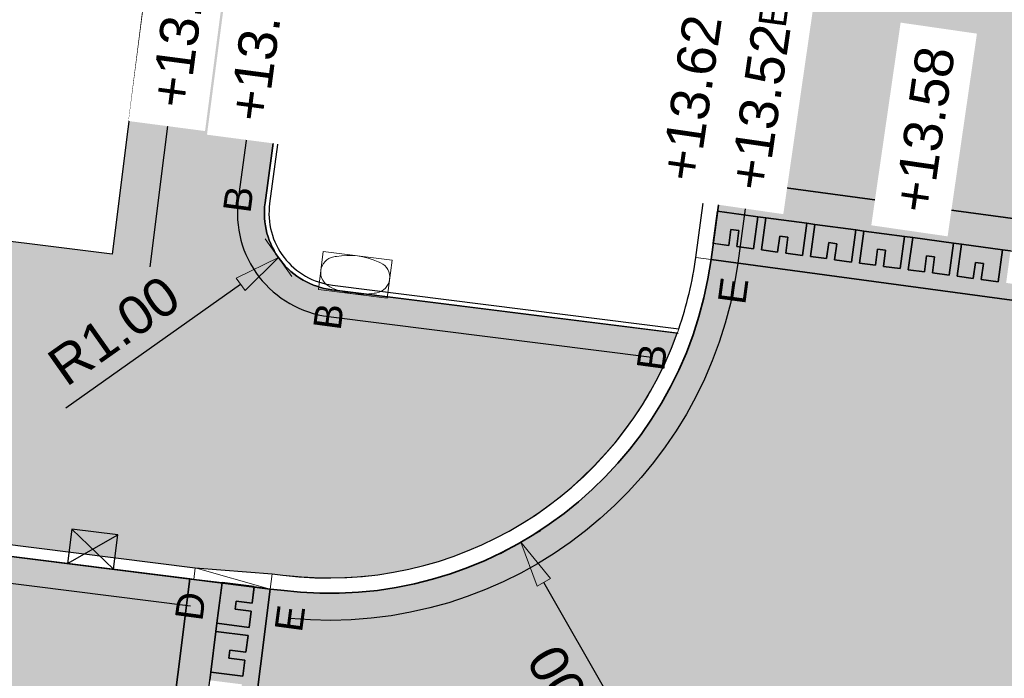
# Model space of a CAD drawing. Header units: metres. Extents: x 131295 to 132236, y 397710 to 398702.
# Tile 15 of 127: x 131451.59 to 131464.36, y 397783.44 to 397791.98. Entities that reach past the tile are written whole.
import ezdxf
from ezdxf.enums import TextEntityAlignment as Align

# ---------------------------------------------------------------- set-up
doc = ezdxf.new("R2010")
doc.units = ezdxf.units.M
doc.linetypes.add('AL-MATERIAALS', pattern=[2, 1, -1])
doc.layers.get('Defpoints').update_dxf_attribs({"color": 128})
for name, color, linetype, lineweight in [('N-IE-tegel straatpot brandkraan', 190, 'Continuous', 18), ('N-KO-opsluitband 60x200mm', 2, 'Continuous', 25), ('N-KO-opsluitband achterkant', 8, 'Continuous', 5), ('N-KO-tekst banden', 1, 'Continuous', 18), ('N-KO-trottoirband 130-150x250mm', 3, 'Continuous', 35), ('N-KO-trottoirband 180-200x250mm', 3, 'Continuous', 35), ('N-KO-trottoirband achterkant', 8, 'Continuous', 5), ('N-KO-verloopband', 1, 'Continuous', 18), ('N-RI-trottoirkolk', 7, 'Continuous', 25), ("N-VH-arcering 'MAT' grijs 254", 254, 'Continuous', 18), ('X-AL-maatvoering', 1, 'Continuous', 18), ('X-AL-materiaalscheiding', 1, 'AL-MATERIAALS', 18), ('X-AL-planhoogte', 190, 'Continuous', 25), ('X-AL-sinusdrempel grijs', 252, 'Continuous', 25), ('X-AL-sinusdrempel wit', 255, 'Continuous', 25), ('X-AL-sinusdrempel zwart', 250, 'Continuous', 25)]:
    doc.layers.add(name, color=color, linetype=linetype, lineweight=lineweight)
doc.layers.add("N-VH-arcering 'MAT' kleur 1 (heiderood)", color=7, linetype='Continuous', lineweight=18, true_color=0xd98c8c)
for name, color, linetype, plot in [('X-AL-contourlijnen', 30, 'Continuous', False), ('X-AL-hulplijn bandenlijnnummers', 30, 'Continuous', False), ('X-AL-hulplijn hoogtetekst', 190, 'Continuous', False)]:
    doc.layers.add(name, color=color, linetype=linetype, plot=plot)
doc.styles.add('CS Annotative', font='arial.ttf')
doc.dimstyles.new('CS Annotative', dxfattribs={"dimtxt": 2.5, "dimasz": 3, "dimexe": 0.18, "dimexo": 0.0625, "dimgap": 1, "dimtad": 1, "dimzin": 0, "dimdsep": 46, "dimtxsty": 'CS Annotative', "dimblk": 'CS Dimensionpijl', "dimcen": 0, "dimse1": 1, "dimse2": 1, "dimclrd": 256, "dimclre": 256, "dimclrt": 2, "dimadec": 0, "dimazin": 0, "dimtm": 1e-09, "dimtfac": 1, "dimtofl": 0, "dimtmove": 1, "dimatfit": 3, "dimfxl": 1, "dimtfillclr": 256, "dimtolj": 1, "dimtzin": 0, "dimarcsym": 0})

# ---------------------------------------------------------------- blocks, each defined once
blk = doc.blocks.new('*U109')
for p, q in [((-1.484782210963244, 0.2131238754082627), (1.804468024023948, 2.014049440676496)), ((-1.165096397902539, 2.440297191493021), (1.484782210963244, -0.2131238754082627))]:
    blk.add_line(p, q)
blk.add_lwpolyline([(-1.484782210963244, 0.2131238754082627), (1.484782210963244, -0.2131238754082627), (1.804468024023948, 2.014049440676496), (-1.165096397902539, 2.440297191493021)], close=True)
blk = doc.blocks.new('CS Dimensionpijl')
h = blk.add_hatch(color=256)
h.dxf.hatch_style = 1
h.paths.add_polyline_path([(-1, -0.1666666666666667), (0, 0), (-1, 0.1666666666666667)])
at = {"flags": 128}
blk.add_lwpolyline([(0, 0.5), (0, -0.5)], dxfattribs=at)
blk.add_lwpolyline([(-1, -0.1666666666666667), (0, 0), (-1, 0.1666666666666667)], close=True, dxfattribs=at)
blk = doc.blocks.new('*D235')
at = {"layer": 'Defpoints', "color": 0, "transparency": 16777216}
for p in [(131470.1653051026, 397785.269264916), (131466.001512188, 397782.4947193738)]:
    blk.add_point(p, dxfattribs=at)
at = {"layer": 'X-AL-maatvoering', "lineweight": -2, "transparency": 16777216}
blk.add_line((131463.1924501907, 397780.6228994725), (131465.5022091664, 397782.1620085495), dxfattribs=at)
at = {"layer": 'X-AL-maatvoering', "lineweight": -2, "transparency": 16777216, "xscale": 0.6000000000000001, "yscale": 0.6000000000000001, "zscale": 0.6000000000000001, "rotation": 33.67752502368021}
blk.add_blockref('CS Dimensionpijl', (131466.001512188, 397782.4947193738), dxfattribs=at)
at = {"layer": 'X-AL-maatvoering', "color": 2, "transparency": 16777216, "insert": (131463.8452135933, 397781.6049751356), "char_height": 0.5, "attachment_point": 5, "rotation": 33.67752502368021, "style": 'CS Annotative'}
blk.add_mtext('\\A1;R5.00', dxfattribs=at)
blk = doc.blocks.new('*D240')
at = {"layer": 'Defpoints', "color": 0, "transparency": 16777216}
for p in [(131455.7647038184, 397789.4703226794), (131454.9474499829, 397788.8940448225)]:
    blk.add_point(p, dxfattribs=at)
at = {"layer": 'X-AL-maatvoering', "lineweight": -2, "transparency": 16777216}
blk.add_line((131452.1887444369, 397786.9487729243), (131454.4570976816, 397788.5482781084), dxfattribs=at)
at = {"layer": 'X-AL-maatvoering', "lineweight": -2, "transparency": 16777216, "xscale": 0.6000000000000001, "yscale": 0.6000000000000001, "zscale": 0.6000000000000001, "rotation": 35.1891704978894}
blk.add_blockref('CS Dimensionpijl', (131454.9474499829, 397788.8940448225), dxfattribs=at)
at = {"layer": 'X-AL-maatvoering', "color": 2, "transparency": 16777216, "insert": (131452.8153733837, 397787.9477267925), "char_height": 0.5, "attachment_point": 5, "rotation": 35.1891704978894, "style": 'CS Annotative'}
blk.add_mtext('\\A1;R1.00', dxfattribs=at)
blk = doc.blocks.new('*D323')
at = {"layer": 'Defpoints', "color": 0, "transparency": 16777216}
for p in [(131455.6027225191, 397789.54108874), (131458.0899994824, 397785.2036409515)]:
    blk.add_point(p, dxfattribs=at)
at = {"layer": 'X-AL-maatvoering', "lineweight": -2, "transparency": 16777216}
blk.add_line((131459.7691998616, 397782.2753607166), (131458.3884727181, 397784.683147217), dxfattribs=at)
at = {"layer": 'X-AL-maatvoering', "lineweight": -2, "transparency": 16777216, "xscale": 0.6000000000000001, "yscale": 0.6000000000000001, "zscale": 0.6000000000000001, "rotation": 119.8317924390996}
blk.add_blockref('CS Dimensionpijl', (131458.0899994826, 397785.2036409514), dxfattribs=at)
at = {"layer": 'X-AL-maatvoering', "color": 2, "transparency": 16777216, "insert": (131458.8331166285, 397782.9925223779), "char_height": 0.5, "attachment_point": 5, "rotation": 119.8317924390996, "style": 'CS Annotative'}
blk.add_mtext('\\A1;R5.00', dxfattribs=at)
blk = doc.blocks.new('*U584')
blk.add_lwpolyline([(-0.4771162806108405, -0.1889395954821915), (0.4154719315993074, -0.3011991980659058), (0.4771160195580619, 0.1889395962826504), (-0.415472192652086, 0.3011991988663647)], close=True)
at = {"extrusion": (0, 0, -1)}
for centre, radius, start, end in [((0.2422353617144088, 0.03046559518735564), 0.2056664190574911, 294.7352869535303, 79.60142289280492), ((-0.2621270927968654, -2.717973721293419), 3.000000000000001, 79.60142289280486, 80.27631099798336), ((-0.2422353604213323, -0.03046560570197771), 0.2056664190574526, 114.7353001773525, 259.6014361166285), ((0.9269885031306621, -2.568420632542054), 3.000000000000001, 114.0604036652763, 114.7353001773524), ((-0.9269879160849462, 2.568420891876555), 3.000000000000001, 294.0603863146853, 294.7352869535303), ((-0.08618923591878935, 0.6852999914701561), 0.937698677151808, 260.2763283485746, 294.0603863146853), ((0.2621264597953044, 2.717973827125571), 3.000000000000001, 259.6014361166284, 260.2763283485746)]:
    blk.add_arc(centre, radius, start, end, dxfattribs=at)
blk.add_arc((-0.08618922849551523, -0.6852999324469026), 0.9376986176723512, 65.93959633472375, 99.72368900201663)

msp = doc.modelspace()

# ---------------------------------------------------------------- hatches: boundary and pattern name
at = {"layer": "N-VH-arcering 'MAT' grijs 254"}
h = msp.add_hatch(color=256, dxfattribs=at)
h.dxf.hatch_style = 1
edge = h.paths.add_edge_path()
edge.add_line((131457.9600035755, 397813.1794403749), (131455.8588982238, 397813.4319787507))
edge.add_line((131455.8588982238, 397813.4319787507), (131452.79, 397788.94))
edge.add_line((131452.79, 397788.94), (131432.1393660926, 397791.5171771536))
edge.add_line((131432.1393660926, 397791.5171771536), (131431.9044255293, 397789.6491393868))
edge.add_line((131431.9044255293, 397789.6491393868), (131451.393062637, 397787.1980800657))
edge.add_line((131451.393062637, 397787.1980800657), (131451.1622092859, 397785.3625401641))
edge.add_arc((131451.3110368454, 397785.3438223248), 0.149999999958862, 172.8316256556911, 262.8316256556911)
edge.add_line((131451.2923190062, 397785.1949947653), (131453.8679772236, 397784.8710577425))
edge.add_line((131453.8679772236, 397784.8710577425), (131454.8664002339, 397784.7958813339))
edge.add_line((131454.8664002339, 397784.7958813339), (131455.0037516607, 397784.7786068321))
edge.add_arc((131455.602722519, 397789.5410887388), 4.799999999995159, 262.831625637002, 340.1960005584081)
edge.add_line((131460.1188367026, 397787.9148314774), (131455.6399182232, 397788.4781389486))
edge.add_arc((131455.7647038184, 397789.4703226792), 1.000000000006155, 172.3028637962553, 262.83162565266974, ccw=False)
edge.add_line((131454.7737139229, 397789.6042593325), (131455.2009085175, 397792.7650485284))
edge.add_line((131455.2009085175, 397792.7650485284), (131455.2946641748, 397793.4587414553))
edge.add_line((131455.2946641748, 397793.4587414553), (131457.9600035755, 397813.1794403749))
at = {"layer": "N-VH-arcering 'MAT' kleur 1 (heiderood)"}
h = msp.add_hatch(color=256, dxfattribs=at)
h.dxf.hatch_style = 1
edge = h.paths.add_edge_path()
edge.add_arc((131481.5590759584, 397869.5974714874), 5.000000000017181, 172.3028637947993, 260.29173540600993, ccw=False)
edge.add_line((131476.604126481, 397870.2671547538), (131478.2851368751, 397882.704857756))
edge.add_line((131478.2851368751, 397882.704857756), (131478.3119242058, 397882.9030557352))
edge.add_line((131478.3119242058, 397882.9030557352), (131478.4726481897, 397884.0922436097))
edge.add_line((131478.4726481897, 397884.0922436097), (131478.4994355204, 397884.2904415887))
edge.add_line((131478.4994355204, 397884.2904415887), (131481.0918010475, 397903.4712108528))
edge.add_line((131481.0918010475, 397903.4712108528), (131476.1368515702, 397904.1408941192))
edge.add_line((131476.1368515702, 397904.1408941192), (131475.4284173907, 397898.899228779))
edge.add_line((131475.4284173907, 397898.899228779), (131474.6381911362, 397893.0523883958))
edge.add_line((131474.6381911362, 397893.0523883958), (131473.825725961, 397887.0410034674))
edge.add_line((131473.825725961, 397887.0410034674), (131472.3792101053, 397876.3383125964))
edge.add_line((131472.3792101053, 397876.3383125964), (131471.8474178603, 397872.4036111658))
edge.add_line((131471.8474178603, 397872.4036111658), (131470.4009020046, 397861.7009202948))
edge.add_line((131470.4009020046, 397861.7009202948), (131469.8311223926, 397857.4851524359))
edge.add_line((131469.8311223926, 397857.4851524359), (131468.384606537, 397846.7824615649))
edge.add_line((131468.384606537, 397846.7824615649), (131467.7219800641, 397841.8797249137))
edge.add_line((131467.7219800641, 397841.8797249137), (131466.2754642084, 397831.1770340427))
edge.add_line((131466.2754642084, 397831.1770340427), (131465.5858004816, 397826.0742502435))
edge.add_line((131465.5858004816, 397826.0742502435), (131464.4607325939, 397817.7499351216))
edge.add_line((131464.4607325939, 397817.7499351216), (131463.777655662, 397812.6958866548))
edge.add_line((131463.777655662, 397812.6958866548), (131460.978379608, 397791.9841978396))
edge.add_line((131460.978379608, 397791.9841978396), (131460.6983054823, 397789.9119448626))
edge.add_line((131460.6983054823, 397789.9119448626), (131465.6532549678, 397789.2422615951))
edge.add_line((131465.6532549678, 397789.2422615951), (131467.5654607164, 397803.3905663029))
edge.add_line((131467.5654607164, 397803.3905663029), (131467.5922480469, 397803.5887642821))
edge.add_line((131467.5922480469, 397803.5887642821), (131467.752972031, 397804.7779521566))
edge.add_line((131467.752972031, 397804.7779521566), (131467.7797593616, 397804.9761501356))
edge.add_line((131467.7797593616, 397804.9761501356), (131469.7247965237, 397819.3673726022))
edge.add_line((131469.7247965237, 397819.3673726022), (131469.7515838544, 397819.5655705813))
edge.add_line((131469.7515838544, 397819.5655705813), (131469.9123078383, 397820.7547584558))
edge.add_line((131469.9123078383, 397820.7547584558), (131469.939095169, 397820.9529564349))
edge.add_line((131469.939095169, 397820.9529564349), (131472.0373246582, 397836.4776404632))
edge.add_line((131472.0373246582, 397836.4776404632), (131472.0775056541, 397836.7749374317))
edge.add_line((131472.0775056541, 397836.7749374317), (131473.5897342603, 397847.9638333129))
edge.add_line((131473.5897342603, 397847.9638333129), (131473.6299152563, 397848.2611302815))
edge.add_line((131473.6299152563, 397848.2611302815), (131474.463515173, 397854.4288899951))
edge.add_arc((131479.4184646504, 397853.7592067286), 5.000000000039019, 80.29008584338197, 172.302863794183, ccw=False)
edge.add_line((131480.26176434, 397858.6875782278), (131485.2276871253, 397857.8378530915))
edge.add_line((131485.2276871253, 397857.8378530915), (131486.2348504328, 397863.7248879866))
edge.add_line((131486.2348504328, 397863.7248879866), (131480.7159181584, 397864.6690757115))
h = msp.add_hatch(color=256, dxfattribs=at)
h.dxf.hatch_style = 1
h.paths.add_polyline_path([(131411.4870335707, 397790.0500695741), (131410.7653908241, 397790.1408295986), (131410.467735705, 397790.1782652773), (131405.8789150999, 397790.6832593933), (131405.5805273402, 397790.7143197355), (131398.069629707, 397791.4961582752), (131379.8679763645, 397793.3908391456), (131372.7626492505, 397794.130460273), (131372.4642614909, 397794.161520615), (131369.4798773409, 397794.4721767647), (131369.1814895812, 397794.5032371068), (131362.0849958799, 397795.2419387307), (131346.3699072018, 397796.8777834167), (131340.5680881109, 397797.4817173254), (131340.0504157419, 397792.5085879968), (131364.6876192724, 397789.9440056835), (131364.9860070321, 397789.9129453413), (131370.9537622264, 397789.2917384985), (131371.2521499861, 397789.2606781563), (131392.7496986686, 397787.0229147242), (131393.0480864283, 397786.9918543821), (131399.0158416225, 397786.3706475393), (131399.3142293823, 397786.3395871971), (131408.6361434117, 397785.3692329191), (131421.0324785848, 397783.8101627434), (131421.3301337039, 397783.772727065), (131427.2832360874, 397783.0240134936), (131427.5808912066, 397782.986577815), (131453.1757222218, 397779.7675508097), (131453.7996501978, 397784.7284694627), (131451.2736011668, 397785.0461672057)])
h = msp.add_hatch(color=256, dxfattribs=at)
h.dxf.hatch_style = 1
edge = h.paths.add_edge_path()
edge.add_line((131465.2066589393, 397785.9379222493), (131465.5126214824, 397788.2017222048))
edge.add_line((131465.5126214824, 397788.2017222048), (131460.5576719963, 397788.8714054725))
edge.add_arc((131455.6027225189, 397789.5410887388), 5.000000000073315, 262.8316256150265, 352.3028637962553, ccw=False)
edge.add_line((131454.9787945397, 397784.5801700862), (131454.8414431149, 397784.5974445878))
edge.add_line((131454.8414431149, 397784.5974445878), (131454.2175151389, 397779.6365259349))
edge.add_arc((131453.5935871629, 397774.675607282), 5.000000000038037, -7.697136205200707, 82.83162565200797, ccw=False)
edge.add_line((131458.5485366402, 397774.0059240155), (131458.2786563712, 397772.0090948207))
edge.add_line((131458.2786563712, 397772.0090948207), (131463.233605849, 397771.3394115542))
edge.add_arc((131468.1885553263, 397770.6697282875), 5.000000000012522, 81.64343724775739, 172.3028637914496, ccw=False)
edge.add_line((131468.9152203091, 397775.6166422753), (131469.5902701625, 397780.2988917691))
edge.add_arc((131470.1653051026, 397785.269264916), 5.003526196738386, 172.3201756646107, 263.4006467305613, ccw=False)
at = {"layer": 'X-AL-sinusdrempel grijs'}
for points in [[(131465.6532549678, 397789.2422615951), (131460.6983054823, 397789.9119448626), (131460.642052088, 397789.4957291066), (131461.1647992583, 397789.4250775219), (131461.2688531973, 397789.4110141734), (131461.7990327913, 397789.3393580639), (131461.9030867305, 397789.3252947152), (131462.4332663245, 397789.2536386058), (131462.5373202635, 397789.2395752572), (131463.0674998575, 397789.1679191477), (131463.1715537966, 397789.1538557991), (131463.7017333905, 397789.0821996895), (131463.8057873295, 397789.068136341), (131464.3359669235, 397788.9964802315), (131464.4400208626, 397788.9824168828), (131464.9702004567, 397788.9107607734), (131465.0742543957, 397788.8966974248), (131465.5970015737, 397788.8260458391)], [(131453.9109546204, 397782.2476898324), (131453.9777149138, 397782.7785081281), (131453.9908174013, 397782.8826874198), (131454.0575776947, 397783.4135057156), (131454.0706801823, 397783.5176850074), (131454.1374404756, 397784.0485033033), (131454.1505429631, 397784.152682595), (131454.2163673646, 397784.6760595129), (131453.8492593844, 397784.7222301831), (131453.7996501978, 397784.7284694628), (131453.1757222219, 397779.7675508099), (131453.2253314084, 397779.7613115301), (131453.5924393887, 397779.7151408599), (131453.6582637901, 397780.2385177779), (131453.6713662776, 397780.3426970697), (131453.738126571, 397780.8735153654), (131453.7512290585, 397780.9776946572), (131453.817989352, 397781.5085129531), (131453.8310918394, 397781.6126922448), (131453.8978521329, 397782.1435105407)]]:
    msp.add_hatch(color=256, dxfattribs=at).paths.add_polyline_path(points)
at = {"layer": 'X-AL-sinusdrempel wit'}
for points in [[(131465.5407481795, 397788.4098300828), (131465.3301628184, 397788.4382916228), (131465.3582895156, 397788.646399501), (131465.2542355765, 397788.6604628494), (131465.2261088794, 397788.4523549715), (131465.0180010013, 397788.4804816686), (131465.0742543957, 397788.8966974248), (131464.9702004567, 397788.9107607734), (131464.9139470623, 397788.4945450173), (131464.6959292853, 397788.5240110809), (131464.7240559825, 397788.732118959), (131464.6200020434, 397788.7461823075), (131464.5918753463, 397788.5380744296), (131464.3837674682, 397788.5662011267), (131464.4400208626, 397788.9824168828), (131464.3359669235, 397788.9964802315), (131464.2797135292, 397788.5802644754), (131464.0616957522, 397788.609730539), (131464.0898224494, 397788.8178384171), (131463.9857685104, 397788.8319017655), (131463.9576418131, 397788.6237938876), (131463.7495339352, 397788.6519205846), (131463.8057873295, 397789.068136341), (131463.7017333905, 397789.0821996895), (131463.6454799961, 397788.6659839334), (131463.4274622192, 397788.6954499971), (131463.4555889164, 397788.9035578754), (131463.3515349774, 397788.9176212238), (131463.3234082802, 397788.709513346), (131463.1153004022, 397788.7376400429), (131463.1715537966, 397789.1538557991), (131463.0674998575, 397789.1679191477), (131463.0112464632, 397788.7517033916), (131462.7932286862, 397788.7811694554), (131462.8213553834, 397788.9892773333), (131462.7173014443, 397789.003340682), (131462.6891747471, 397788.7952328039), (131462.481066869, 397788.8233595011), (131462.5373202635, 397789.2395752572), (131462.4332663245, 397789.2536386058), (131462.3770129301, 397788.8374228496), (131462.1589951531, 397788.8668889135), (131462.1871218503, 397789.0749967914), (131462.0830679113, 397789.08906014), (131462.054941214, 397788.880952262), (131461.8468333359, 397788.9090789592), (131461.9030867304, 397789.3252947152), (131461.7990327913, 397789.3393580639), (131461.742779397, 397788.9231423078), (131461.52476162, 397788.9526083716), (131461.5528883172, 397789.1607162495), (131461.4488343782, 397789.1747795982), (131461.4207076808, 397788.9666717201), (131461.2125998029, 397788.9947984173), (131461.2688531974, 397789.4110141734), (131461.1647992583, 397789.4250775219), (131461.1085458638, 397789.008861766), (131460.8905280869, 397789.0383278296), (131460.9186547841, 397789.2464357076), (131460.814600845, 397789.2604990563), (131460.7864741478, 397789.0523911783), (131460.5857986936, 397789.0795133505), (131460.5576719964, 397788.8714054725), (131465.5126214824, 397788.2017222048)], [(131454.8414431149, 397784.597444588), (131454.6330845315, 397784.6236495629), (131454.6065675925, 397784.4128105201), (131454.3982090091, 397784.4390154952), (131454.3851065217, 397784.3348362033), (131454.593465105, 397784.3086312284), (131454.56726013, 397784.100272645), (131454.1505429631, 397784.152682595), (131454.1374404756, 397784.0485033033), (131454.5541576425, 397783.9960933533), (131454.5267048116, 397783.7778129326), (131454.3183462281, 397783.8040179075), (131454.3052437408, 397783.6998386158), (131454.513602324, 397783.6736336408), (131454.4873973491, 397783.4652750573), (131454.0706801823, 397783.5176850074), (131454.0575776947, 397783.4135057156), (131454.4742948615, 397783.3610957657), (131454.4468420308, 397783.1428153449), (131454.2384834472, 397783.1690203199), (131454.2253809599, 397783.0648410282), (131454.4337395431, 397783.0386360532), (131454.4075345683, 397782.8302774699), (131453.9908174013, 397782.8826874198), (131453.9777149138, 397782.7785081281), (131454.3944320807, 397782.7260981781), (131454.3669792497, 397782.5078177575), (131454.1586206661, 397782.5340227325), (131454.1455181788, 397782.4298434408), (131454.3538767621, 397782.4036384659), (131454.3276717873, 397782.1952798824), (131453.9109546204, 397782.2476898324), (131453.8978521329, 397782.1435105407), (131454.3145692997, 397782.0911005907), (131454.2871164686, 397781.87282017), (131454.0787578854, 397781.899025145), (131454.0656553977, 397781.7948458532), (131454.2740139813, 397781.7686408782), (131454.2478090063, 397781.5602822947), (131453.8310918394, 397781.6126922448), (131453.817989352, 397781.5085129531), (131454.2347065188, 397781.4561030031), (131454.2072536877, 397781.2378225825), (131453.9988951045, 397781.2640275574), (131453.9857926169, 397781.1598482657), (131454.1941512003, 397781.1336432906), (131454.1679462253, 397780.9252847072), (131453.7512290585, 397780.9776946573), (131453.738126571, 397780.8735153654), (131454.1548437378, 397780.8211054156), (131454.1273909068, 397780.6028249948), (131453.9190323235, 397780.6290299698), (131453.9059298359, 397780.5248506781), (131454.1142884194, 397780.4986457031), (131454.0880834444, 397780.2902871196), (131453.6713662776, 397780.3426970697), (131453.6582637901, 397780.2385177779), (131454.0749809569, 397780.1861078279), (131454.047528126, 397779.9678274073), (131453.8391695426, 397779.9940323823), (131453.8260670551, 397779.8898530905), (131454.0344256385, 397779.8636481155), (131454.0091565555, 397779.66273091), (131454.2175151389, 397779.636525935)]]:
    msp.add_hatch(color=256, dxfattribs=at).paths.add_polyline_path(points)
at = {"layer": 'X-AL-sinusdrempel zwart'}
for points in [[(131460.5783662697, 397789.0805178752), (131460.7864741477, 397789.0523911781), (131460.8146008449, 397789.2604990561), (131460.918654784, 397789.2464357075), (131460.8905280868, 397789.0383278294), (131461.1085458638, 397789.0088617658), (131461.1647992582, 397789.4250775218), (131460.6346196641, 397789.4967336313)], [(131461.2125998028, 397788.9947984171), (131461.4207076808, 397788.96667172), (131461.4488343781, 397789.174779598), (131461.5528883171, 397789.1607162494), (131461.5247616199, 397788.9526083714), (131461.7427793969, 397788.9231423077), (131461.7990327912, 397789.3393580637), (131461.2688531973, 397789.4110141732)], [(131461.8468333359, 397788.9090789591), (131462.054941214, 397788.8809522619), (131462.0830679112, 397789.0890601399), (131462.1871218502, 397789.0749967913), (131462.1589951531, 397788.8668889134), (131462.37701293, 397788.8374228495), (131462.4332663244, 397789.2536386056), (131461.9030867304, 397789.3252947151)], [(131462.4810668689, 397788.823359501), (131462.6891747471, 397788.7952328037), (131462.7173014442, 397789.0033406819), (131462.8213553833, 397788.9892773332), (131462.7932286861, 397788.7811694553), (131463.0112464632, 397788.7517033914), (131463.0674998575, 397789.1679191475), (131462.5373202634, 397789.239575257)], [(131463.1153004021, 397788.7376400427), (131463.3234082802, 397788.7095133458), (131463.3515349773, 397788.9176212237), (131463.4555889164, 397788.9035578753), (131463.4274622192, 397788.695449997), (131463.645479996, 397788.6659839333), (131463.7017333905, 397789.0821996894), (131463.1715537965, 397789.1538557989)], [(131463.7495339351, 397788.6519205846), (131463.957641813, 397788.6237938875), (131463.9857685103, 397788.8319017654), (131464.0898224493, 397788.817838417), (131464.0616957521, 397788.6097305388), (131464.2797135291, 397788.5802644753), (131464.3359669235, 397788.9964802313), (131463.8057873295, 397789.0681363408)], [(131454.56726013, 397784.1002726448), (131454.5934651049, 397784.3086312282), (131454.3851065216, 397784.3348362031), (131454.398209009, 397784.439015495), (131454.6065675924, 397784.41281052), (131454.6340204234, 397784.6310909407), (131454.2173032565, 397784.6835008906), (131454.1505429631, 397784.1526825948)], [(131454.487397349, 397783.4652750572), (131454.513602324, 397783.6736336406), (131454.3052437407, 397783.6998386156), (131454.3183462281, 397783.8040179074), (131454.5267048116, 397783.7778129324), (131454.5541576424, 397783.9960933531), (131454.1374404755, 397784.0485033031), (131454.0706801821, 397783.5176850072)]]:
    msp.add_hatch(color=256, dxfattribs=at).paths.add_polyline_path(points)

# ---------------------------------------------------------------- linework, layer by layer
at = {"layer": 'N-KO-opsluitband 60x200mm', "flags": 128}
msp.add_lwpolyline([(131455.2009085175, 397792.7650485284), (131454.7737139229, 397789.6042593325, 0.4169191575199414), (131455.6399182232, 397788.4781389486), (131460.1317829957, 397787.9132032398)], format="xyb", dxfattribs=at)
at = {"layer": 'N-KO-opsluitband achterkant', "flags": 128}
msp.add_lwpolyline([(131455.2603679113, 397792.7570123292), (131454.8331733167, 397789.5962231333, 0.4169191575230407), (131455.6474053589, 397788.5376699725), (131460.1392701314, 397787.9727342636)], format="xyb", dxfattribs=at)
at = {"layer": 'N-KO-trottoirband 130-150x250mm', "ltscale": 0.8}
msp.add_lwpolyline([(131453.8492593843, 397784.7222301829), (131451.2736011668, 397785.0461672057, -0.4142135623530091), (131451.0133817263, 397785.3812580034), (131451.1943208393, 397786.8199244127, 0.4142135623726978), (131450.9774713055, 397787.0991667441), (131412.2823058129, 397791.965804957, 0.4142135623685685), (131412.0030634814, 397791.7489554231), (131411.8221243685, 397790.3102890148, -0.4142135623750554), (131411.4870335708, 397790.0500695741), (131410.7653908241, 397790.1408295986)], format="xyb", dxfattribs=at)
at = {"layer": 'N-KO-trottoirband 130-150x250mm', "flags": 128}
msp.add_lwpolyline([(131453.8492593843, 397784.7222301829), (131454.8414431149, 397784.5974445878)], dxfattribs=at)
at = {"layer": 'N-KO-trottoirband 180-200x250mm'}
msp.add_lwpolyline([(131460.978379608, 397791.9841978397), (131460.5576719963, 397788.8714054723, -0.4115131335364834), (131454.978794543, 397784.5801700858), (131454.8414431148, 397784.5974445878)], format="xyb", dxfattribs=at)
at = {"layer": 'N-KO-trottoirband achterkant', "ltscale": 0.8}
msp.add_lwpolyline([(131453.8679772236, 397784.8710577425), (131451.2923190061, 397785.1949947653, -0.4142135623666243), (131451.1622092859, 397785.3625401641), (131451.393062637, 397787.1980800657), (131411.9041501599, 397792.1645467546), (131411.6732968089, 397790.329006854, -0.4142135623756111), (131411.50575141, 397790.1988971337), (131410.7841086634, 397790.2896571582)], format="xyb", dxfattribs=at)
at = {"layer": 'N-KO-trottoirband achterkant'}
msp.add_lwpolyline([(131460.7801816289, 397792.0109851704), (131460.3594740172, 397788.898192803, -0.4115131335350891), (131455.003751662, 397784.778606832), (131454.8664002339, 397784.7958813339)], format="xyb", dxfattribs=at)
at = {"layer": 'N-KO-trottoirband achterkant', "ltscale": 2, "flags": 128}
msp.add_lwpolyline([(131460.5576719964, 397788.8714054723), (131460.3594740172, 397788.898192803)], dxfattribs=at)
at = {"layer": 'N-KO-trottoirband achterkant', "ltscale": 0.8}
msp.add_lwpolyline([(131453.8492593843, 397784.7222301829), (131453.8679772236, 397784.8710577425), (131454.8664002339, 397784.7958813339), (131454.8414431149, 397784.5974445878)], dxfattribs=at)
at = {"layer": 'N-KO-verloopband', "flags": 128}
msp.add_lwpolyline([(131453.8679772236, 397784.8710577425), (131454.8414431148, 397784.5974445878)], dxfattribs=at)
at = {"layer": 'X-AL-contourlijnen', "flags": 128}
for points in [[(131464.4607325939, 397817.7499351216), (131463.777655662, 397812.6958866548), (131460.978379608, 397791.9841978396), (131460.6983054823, 397789.9119448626), (131465.6532549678, 397789.2422615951), (131467.5654607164, 397803.3905663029), (131467.5922480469, 397803.5887642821), (131467.752972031, 397804.7779521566), (131467.7797593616, 397804.9761501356), (131469.7247965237, 397819.3673726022)], [(131427.2832360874, 397783.0240134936), (131427.5808912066, 397782.986577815), (131453.1757222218, 397779.7675508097), (131453.7996501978, 397784.7284694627), (131451.2736011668, 397785.0461672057), (131411.4870335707, 397790.0500695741)], [(131464.4400208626, 397788.9824168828), (131464.3359669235, 397788.9964802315), (131464.2797135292, 397788.5802644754), (131464.0616957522, 397788.609730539), (131464.0898224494, 397788.8178384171), (131463.9857685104, 397788.8319017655), (131463.9576418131, 397788.6237938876), (131463.7495339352, 397788.6519205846), (131463.8057873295, 397789.068136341), (131463.7017333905, 397789.0821996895), (131463.6454799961, 397788.6659839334), (131463.4274622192, 397788.6954499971), (131463.4555889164, 397788.9035578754), (131463.3515349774, 397788.9176212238), (131463.3234082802, 397788.709513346), (131463.1153004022, 397788.7376400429), (131463.1715537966, 397789.1538557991), (131463.0674998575, 397789.1679191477), (131463.0112464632, 397788.7517033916), (131462.7932286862, 397788.7811694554), (131462.8213553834, 397788.9892773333), (131462.7173014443, 397789.003340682), (131462.6891747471, 397788.7952328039), (131462.481066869, 397788.8233595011), (131462.5373202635, 397789.2395752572), (131462.4332663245, 397789.2536386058), (131462.3770129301, 397788.8374228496), (131462.1589951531, 397788.8668889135), (131462.1871218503, 397789.0749967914), (131462.0830679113, 397789.08906014), (131462.054941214, 397788.880952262), (131461.8468333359, 397788.9090789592), (131461.9030867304, 397789.3252947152), (131461.7990327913, 397789.3393580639), (131461.742779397, 397788.9231423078), (131461.52476162, 397788.9526083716), (131461.5528883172, 397789.1607162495), (131461.4488343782, 397789.1747795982), (131461.4207076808, 397788.9666717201), (131461.2125998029, 397788.9947984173), (131461.2688531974, 397789.4110141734), (131461.1647992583, 397789.4250775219), (131461.1085458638, 397789.008861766), (131460.8905280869, 397789.0383278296), (131460.9186547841, 397789.2464357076), (131460.814600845, 397789.2604990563), (131460.7864741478, 397789.0523911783), (131460.5857986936, 397789.0795133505), (131460.5576719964, 397788.8714054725), (131465.5126214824, 397788.2017222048)], [(131454.2175151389, 397779.636525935), (131454.8414431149, 397784.597444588), (131454.6330845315, 397784.6236495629), (131454.6065675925, 397784.4128105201), (131454.3982090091, 397784.4390154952), (131454.3851065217, 397784.3348362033), (131454.593465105, 397784.3086312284), (131454.56726013, 397784.100272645), (131454.1505429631, 397784.152682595), (131454.1374404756, 397784.0485033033), (131454.5541576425, 397783.9960933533), (131454.5267048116, 397783.7778129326), (131454.3183462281, 397783.8040179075), (131454.3052437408, 397783.6998386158), (131454.513602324, 397783.6736336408), (131454.4873973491, 397783.4652750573), (131454.0706801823, 397783.5176850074), (131454.0575776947, 397783.4135057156)]]:
    msp.add_lwpolyline(points, dxfattribs=at)
for points in [[(131457.9600035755, 397813.1794403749), (131455.8588982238, 397813.4319787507), (131452.79, 397788.94), (131432.1393660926, 397791.5171771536), (131431.9044255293, 397789.6491393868), (131451.393062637, 397787.1980800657), (131451.1622092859, 397785.3625401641, 0.41421356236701), (131451.2923190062, 397785.1949947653), (131453.8679772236, 397784.8710577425), (131454.8664002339, 397784.7958813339), (131455.0037516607, 397784.7786068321, 0.3510004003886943), (131460.1188367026, 397787.9148314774), (131455.6399182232, 397788.4781389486, -0.416919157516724), (131454.7737139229, 397789.6042593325), (131455.2009085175, 397792.7650485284), (131455.2946641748, 397793.4587414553)], [(131460.7801816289, 397792.0109851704), (131460.5819836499, 397792.037772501), (131455.6964034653, 397792.6980802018), (131455.2603679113, 397792.7570123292), (131454.8331733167, 397789.5962231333, 0.4169191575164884), (131455.6474053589, 397788.5376699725), (131460.1392701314, 397787.9727342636, 0.04966887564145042), (131460.3594740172, 397788.8981928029)], [(131465.2066589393, 397785.9379222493), (131465.5126214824, 397788.2017222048), (131460.5576719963, 397788.8714054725, -0.4115131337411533), (131454.9787945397, 397784.5801700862), (131454.8414431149, 397784.5974445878), (131454.2175151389, 397779.6365259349, -0.4169191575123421), (131458.5485366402, 397774.0059240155), (131458.2786563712, 397772.0090948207), (131463.233605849, 397771.3394115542, -0.4175885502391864), (131468.9152203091, 397775.6166422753), (131469.5902701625, 397780.2988917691, -0.4197477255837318)]]:
    msp.add_lwpolyline(points, format="xyb", close=True, dxfattribs=at)
for points in [[(131465.6532549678, 397789.2422615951), (131460.6983054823, 397789.9119448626), (131460.642052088, 397789.4957291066), (131461.1647992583, 397789.4250775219), (131461.2688531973, 397789.4110141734), (131461.7990327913, 397789.3393580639), (131461.9030867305, 397789.3252947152), (131462.4332663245, 397789.2536386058), (131462.5373202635, 397789.2395752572), (131463.0674998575, 397789.1679191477), (131463.1715537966, 397789.1538557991), (131463.7017333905, 397789.0821996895), (131463.8057873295, 397789.068136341), (131464.3359669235, 397788.9964802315), (131464.4400208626, 397788.9824168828), (131464.9702004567, 397788.9107607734), (131465.0742543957, 397788.8966974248), (131465.5970015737, 397788.8260458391)], [(131460.5783662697, 397789.0805178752), (131460.7864741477, 397789.0523911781), (131460.8146008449, 397789.2604990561), (131460.918654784, 397789.2464357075), (131460.8905280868, 397789.0383278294), (131461.1085458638, 397789.0088617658), (131461.1647992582, 397789.4250775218), (131460.6346196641, 397789.4967336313)], [(131461.2125998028, 397788.9947984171), (131461.4207076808, 397788.96667172), (131461.4488343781, 397789.174779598), (131461.5528883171, 397789.1607162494), (131461.5247616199, 397788.9526083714), (131461.7427793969, 397788.9231423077), (131461.7990327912, 397789.3393580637), (131461.2688531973, 397789.4110141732)], [(131461.8468333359, 397788.9090789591), (131462.054941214, 397788.8809522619), (131462.0830679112, 397789.0890601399), (131462.1871218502, 397789.0749967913), (131462.1589951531, 397788.8668889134), (131462.37701293, 397788.8374228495), (131462.4332663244, 397789.2536386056), (131461.9030867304, 397789.3252947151)], [(131462.4810668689, 397788.823359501), (131462.6891747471, 397788.7952328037), (131462.7173014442, 397789.0033406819), (131462.8213553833, 397788.9892773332), (131462.7932286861, 397788.7811694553), (131463.0112464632, 397788.7517033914), (131463.0674998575, 397789.1679191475), (131462.5373202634, 397789.239575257)], [(131463.1153004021, 397788.7376400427), (131463.3234082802, 397788.7095133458), (131463.3515349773, 397788.9176212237), (131463.4555889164, 397788.9035578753), (131463.4274622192, 397788.695449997), (131463.645479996, 397788.6659839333), (131463.7017333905, 397789.0821996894), (131463.1715537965, 397789.1538557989)], [(131463.7495339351, 397788.6519205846), (131463.957641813, 397788.6237938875), (131463.9857685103, 397788.8319017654), (131464.0898224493, 397788.817838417), (131464.0616957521, 397788.6097305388), (131464.2797135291, 397788.5802644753), (131464.3359669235, 397788.9964802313), (131463.8057873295, 397789.0681363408)], [(131453.9109546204, 397782.2476898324), (131453.9777149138, 397782.7785081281), (131453.9908174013, 397782.8826874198), (131454.0575776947, 397783.4135057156), (131454.0706801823, 397783.5176850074), (131454.1374404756, 397784.0485033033), (131454.1505429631, 397784.152682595), (131454.2163673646, 397784.6760595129), (131453.8492593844, 397784.7222301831), (131453.7996501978, 397784.7284694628), (131453.1757222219, 397779.7675508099), (131453.2253314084, 397779.7613115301), (131453.5924393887, 397779.7151408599), (131453.6582637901, 397780.2385177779), (131453.6713662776, 397780.3426970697), (131453.738126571, 397780.8735153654), (131453.7512290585, 397780.9776946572), (131453.817989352, 397781.5085129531), (131453.8310918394, 397781.6126922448), (131453.8978521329, 397782.1435105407)], [(131454.56726013, 397784.1002726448), (131454.5934651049, 397784.3086312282), (131454.3851065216, 397784.3348362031), (131454.398209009, 397784.439015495), (131454.6065675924, 397784.41281052), (131454.6340204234, 397784.6310909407), (131454.2173032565, 397784.6835008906), (131454.1505429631, 397784.1526825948)], [(131454.487397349, 397783.4652750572), (131454.513602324, 397783.6736336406), (131454.3052437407, 397783.6998386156), (131454.3183462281, 397783.8040179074), (131454.5267048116, 397783.7778129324), (131454.5541576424, 397783.9960933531), (131454.1374404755, 397784.0485033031), (131454.0706801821, 397783.5176850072)]]:
    msp.add_lwpolyline(points, close=True, dxfattribs=at)
at = {"layer": 'X-AL-hulplijn bandenlijnnummers', "flags": 128}
msp.add_lwpolyline([(131454.8138810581, 397792.5146293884), (131454.4268674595, 397789.6511371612, 0.4169191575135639), (131455.5962432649, 397788.1308746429), (131459.7904529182, 397787.6033746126)], format="xyb", dxfattribs=at)
at = {"layer": 'X-AL-hulplijn bandenlijnnummers', "ltscale": 0.8}
msp.add_lwpolyline([(131453.805584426, 397784.3749658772), (131451.2299262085, 397784.6989029, -0.4142135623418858), (131450.6661174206, 397785.4249329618), (131450.8345779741, 397786.7643809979), (131412.3378492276, 397791.6060620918), (131412.1693886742, 397790.2666140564, -0.4142135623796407), (131411.4433586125, 397789.7028052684), (131411.0193709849, 397789.7561296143)], format="xyb", dxfattribs=at)
at = {"layer": 'X-AL-hulplijn bandenlijnnummers'}
msp.add_lwpolyline([(131461.2850450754, 397791.6400230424), (131460.9045184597, 397788.8245276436, -0.4027119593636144), (131455.0957033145, 397784.2151680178)], format="xyb", dxfattribs=at)
at = {"layer": 'X-AL-hulplijn hoogtetekst', "flags": 128}
for points in [[(131457.9182365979, 397812.8319414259), (131456.218188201, 397813.036275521), (131453.828921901, 397793.1577117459), (131453.278024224, 397788.7752135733)], [(131464.1245021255, 397812.6490088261), (131461.3252260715, 397791.937320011)]]:
    msp.add_lwpolyline(points, dxfattribs=at)
at = {"layer": 'X-AL-materiaalscheiding', "flags": 128}
for points in [[(131460.5576719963, 397788.8714054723), (131465.5126214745, 397788.2017222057)], [(131454.2175151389, 397779.6365259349), (131454.8414431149, 397784.5974445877)]]:
    msp.add_lwpolyline(points, dxfattribs=at)

# ---------------------------------------------------------------- block references
at = {"layer": 'N-IE-tegel straatpot brandkraan'}
msp.add_blockref('*U584', (131455.943, 397788.671), dxfattribs=at)
at = {"layer": 'N-RI-trottoirkolk', "xscale": 0.2, "yscale": 0.2, "zscale": 0.2, "rotation": 1}
msp.add_blockref('*U109', (131452.509811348, 397784.8906907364), dxfattribs=at)

# ---------------------------------------------------------------- texts
at = {"layer": 'N-KO-tekst banden', "style": 'CS Annotative'}
for s, rotation, p in [('E', 82.35999999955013, (131461.3668319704, 397792.0556885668)), ('B', 82.36472540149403, (131454.4268674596, 397789.6511371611)), ('E', 82.35999999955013, (131460.8432629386, 397788.4644104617)), ('B', 82.36472540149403, (131455.5962432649, 397788.1308746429)), ('B', 82.36472540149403, (131459.7904529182, 397787.6033746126)), ('D', 82.36472540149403, (131453.805584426, 397784.3749658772)), ('E', 82.35999999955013, (131455.0957033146, 397784.2151680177))]:
    msp.add_text(s, height=0.3599999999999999, rotation=rotation, dxfattribs=at).set_placement(p, align=Align.MIDDLE)

# ---------------------------------------------------------------- dimensions: what is measured, and where the dimension line sits
at = {"layer": 'X-AL-maatvoering'}
for center, mpoint, picture, middle in [((131455.6027225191, 397789.54108874), (131458.0899994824, 397785.2036409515), '*D323', (131459.2280729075, 397783.2190070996)), ((131455.7647038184, 397789.4703226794), (131454.9474499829, 397788.8940448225), '*D240', (131452.8153733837, 397787.9477267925)), ((131470.1653051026, 397785.269264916), (131466.001512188, 397782.4947193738), '*D235', (131463.8452135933, 397781.6049751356))]:
    dim = msp.add_radius_dim(center=center, mpoint=mpoint, dimstyle='CS Annotative', dxfattribs=at)
    dim.commit()
    dim.dimension.update_dxf_attribs({"geometry": picture, "text_midpoint": middle})

# ---------------------------------------------------------------- next in the draw order: texts
at = {"layer": 'X-AL-planhoogte', "char_height": 0.5, "attachment_point": 5, "style": 'CS Annotative', "bg_fill": 2}
for s, insert, rotation in [('+13.75', (131453.6760507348, 397791.9167582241), 82.53188660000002), ('+13.71', (131454.6925282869, 397791.7395861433), 82.53188660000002), ('+13.62', (131460.3010133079, 397790.9642578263), 81.76875512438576), ('+13.52', (131461.1929042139, 397790.8437148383), 81.76875512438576), ('+13.58', (131463.3235324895, 397790.5557510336), 81.76875512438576)]:
    msp.add_mtext(s, dxfattribs=dict(at, insert=insert, rotation=rotation))

doc.saveas('drawing.dxf')
